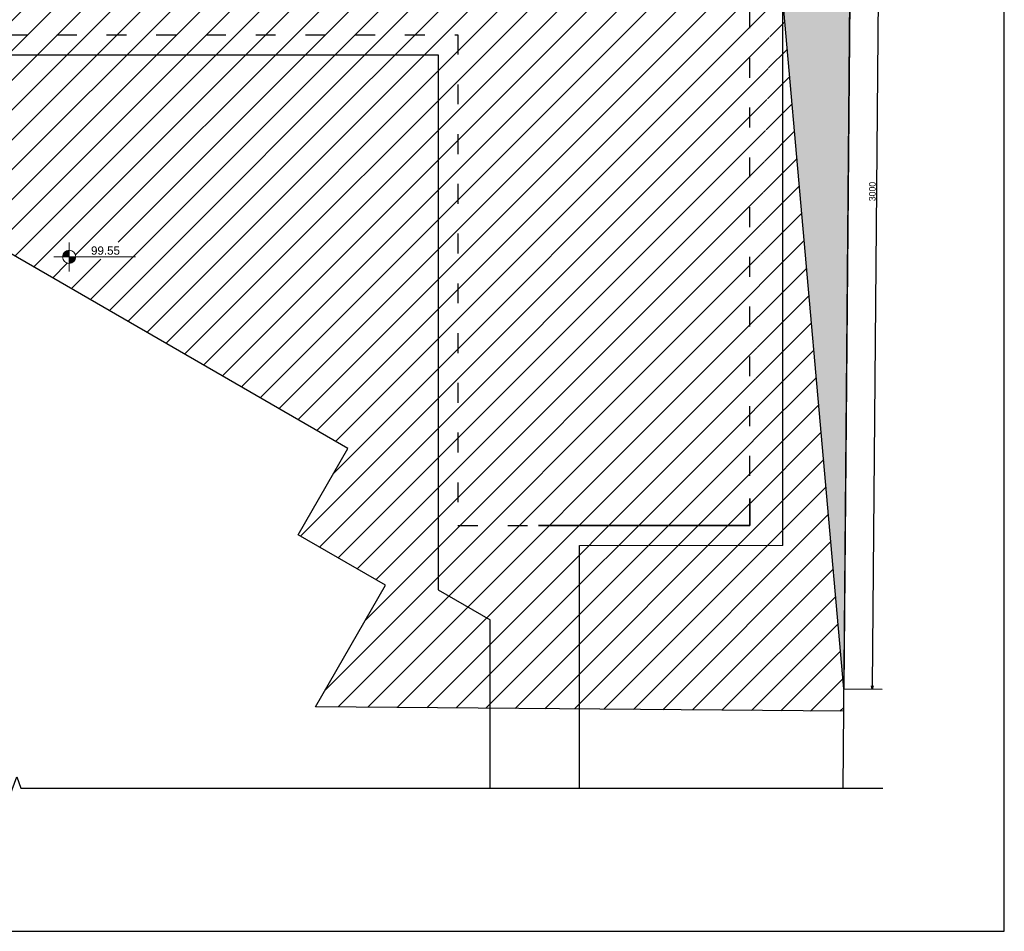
# Model space of a CAD drawing. Header units: millimetres. Extents: x -24 to 384, y -54 to 92.
# Tile 34 of 75: x 160 to 189, y 0 to 27. Entities that reach past the tile are written whole.
import ezdxf

# ---------------------------------------------------------------- set-up
doc = ezdxf.new("R2010")
doc.units = ezdxf.units.MM
doc.linetypes.add('ACAD_ISO03W100', pattern=[30, 12, -18])
doc.layers.add('A-PISOS-NIVEL', color=1, linetype='Continuous')
for name, color, linetype, lineweight in [('ARQ - COTA_NÍVEL', 2, 'Continuous', 5), ('ARQ - PAREDES_REVESTIMENTO', 3, 'Continuous', 35), ('ARQ - PISO', 9, 'Continuous', 5)]:
    doc.layers.add(name, color=color, linetype=linetype, lineweight=lineweight)
doc.styles.add('Arial_2', font='arial.ttf', dxfattribs={"height": 0.15})
doc.styles.add('GULIM', font='Gulim.ttf')
doc.dimstyles.new('GULIM-100', dxfattribs={"dimtxt": 0.2, "dimasz": 0.1, "dimexe": 0.3, "dimexo": 0, "dimgap": 0.025, "dimtad": 1, "dimdec": 1, "dimlfac": 100, "dimzin": 12, "dimdsep": 46, "dimtxsty": 'GULIM', "dimblk": 'OPEN30', "dimcen": 0, "dimclrd": 152, "dimclre": 152, "dimclrt": 152, "dimaunit": 1, "dimadec": 0, "dimazin": 0, "dimtfac": 1.875, "dimtdec": 1, "dimtmove": 2, "dimatfit": 3, "dimldrblk": 'OPEN30', "dimfxl": 0, "dimtolj": 1, "dimtzin": 12, "dimlwd": -1, "dimarcsym": 0})

# ---------------------------------------------------------------- blocks, each defined once
blk = doc.blocks.new('Elevações de ponto - Cota de Nível 1-825078-NÍVEL 1')
at = {"layer": 'ARQ - COTA_NÍVEL'}
h = blk.add_hatch(color=256, dxfattribs=at)
edge = h.paths.add_edge_path(flags=0)
edge.add_line((0, 0.00228), (0, 0.00068))
edge.add_line((0, 0.00068), (-0.0016, 0.00068))
edge.add_arc((0, 0.00068), 0.0016, 90, 180, ccw=False)
h = blk.add_hatch(color=256, dxfattribs=at)
edge = h.paths.add_edge_path(flags=0)
edge.add_arc((0, 0.00068), 0.0016, 270, 360, ccw=False)
edge.add_line((0, -0.00092), (0, 0.00068))
edge.add_line((0, 0.00068), (0.0016, 0.00068))
for p, q in [((0, 0.00411), (0, -0.00284)), ((0, -0.00218), (0, 0.00308)), ((-0.00366, 0.00068), (0.016, 0.00068)), ((-0.0016, 0.00068), (0, 0.00068)), ((0, 0.00068), (0, 0.00228)), ((0.0016, 0.00068), (0, 0.00068)), ((0, 0.00068), (0, -0.00092))]:
    blk.add_line(p, q, dxfattribs=at)
blk.add_circle((0, 0.00068), 0.0016, dxfattribs=at)
for start, end in [(90, 180), (270, 360)]:
    blk.add_arc((0, 0.00068), 0.0016, start, end, dxfattribs=at)
blk = doc.blocks.new('_Open30')
at = {"color": 0, "linetype": 'ByBlock', "lineweight": -2}
for p, q in [((-1, 0.27), (0, 0)), ((0, 0), (-1, -0.27)), ((0, 0), (-1, 0))]:
    blk.add_line(p, q, dxfattribs=at)
blk = doc.blocks.new('*D22')
at = {"color": 152, "lineweight": -2, "transparency": 16777216}
for p, q in [((184.825, 37.311), (185.979, 37.301)), ((184.563, 7.313), (185.717, 7.303))]:
    blk.add_line(p, q, dxfattribs=at)
at = {"color": 152, "transparency": 16777216}
blk.add_line((185.678, 37.204), (185.417, 7.405), dxfattribs=at)
at = {"layer": 'Defpoints', "color": 0, "transparency": 16777216}
for p in [(184.825, 37.311), (184.563, 7.313), (185.417, 7.305)]:
    blk.add_point(p, dxfattribs=at)
at = {"color": 152, "transparency": 16777216, "xscale": 0.1, "yscale": 0.1, "zscale": 0.1}
for p, rotation in [((185.679, 37.304), 89.4993539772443), ((185.417, 7.305), 269.4993539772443)]:
    blk.add_blockref('_Open30', p, dxfattribs=dict(at, rotation=rotation))
at = {"color": 152, "transparency": 16777216, "insert": (185.42, 22.306), "char_height": 0.2, "attachment_point": 5, "rotation": 89.4994, "style": 'GULIM'}
blk.add_mtext('\\A1;3000', dxfattribs=at)

msp = doc.modelspace()

# ---------------------------------------------------------------- hatches: boundary and pattern name
h = msp.add_hatch(color=11)
h.dxf.hatch_style = 1
edge = h.paths.add_edge_path()
edge.add_arc((182.5409, 36.6498), 0.2, 180, 225.20201, ccw=False)
edge.add_arc((182.5409, 36.6498), 0.2, 0, 180, ccw=False)
edge.add_arc((182.5409, 36.6498), 0.2, -45, 0, ccw=False)
edge.add_line((182.6823, 36.5084), (182.7209, 36.5084))
edge.add_line((182.7209, 36.5084), (182.7209, 36.4291))
edge.add_line((182.7209, 36.4291), (182.7209, 28.1281))
edge.add_line((182.7209, 28.1281), (184.563, 7.3126))
edge.add_line((184.563, 7.3126), (184.8251, 37.3114))
edge.add_line((184.8251, 37.3114), (134.8264, 37.6768))
edge.add_line((134.8264, 37.6768), (134.8031, 35.0169))
edge.add_line((134.8031, 35.0169), (137.7323, 34.9955))
edge.add_line((137.7323, 34.9955), (137.7323, 36.4291))
edge.add_line((137.7323, 36.4291), (182.4, 36.5079))
edge = h.paths.add_edge_path(flags=0)
edge.add_arc((135.4812, 37.1816), 0.2, 0, 360)
edge = h.paths.add_edge_path(flags=16)
edge.add_arc((135.4812, 37.1816), 0.2, -90, 0, ccw=False)
edge.add_line((135.4812, 36.9816), (135.4812, 37.1816))
edge.add_line((135.4812, 37.1816), (135.2812, 37.1816))
edge.add_arc((135.4812, 37.1816), 0.2, 90, 180, ccw=False)
edge.add_line((135.4812, 37.3816), (135.4812, 37.1816))
edge.add_line((135.4812, 37.1816), (135.6812, 37.1816))
h.paths.add_polyline_path([(136.0415, 37.1091), (137.2347, 37.1091), (137.2347, 37.6243), (136.0415, 37.6243)], flags=16)
h.paths.add_polyline_path([(183.1011, 36.5774), (184.2943, 36.5774), (184.2943, 37.0925), (183.1011, 37.0925)], flags=16)
h = msp.add_hatch()
h.set_pattern_fill('ANSI31', color=1, scale=0.2)
h.paths.add_polyline_path([(137.7323, 34.9912), (134.8031, 35.0169), (134.7337, 27.0666), (138.3209, 27.0567)])
h.paths.add_polyline_path([(182.7209, 37.1481), (137.7323, 36.4291), (138.3209, 27.0567), (146.1459, 27.0352), (172.9209, 27.0352), (172.9209, 12.2352), (181.7209, 12.2352)])
h.paths.add_polyline_path([(172.9209, 27.0352), (146.1459, 27.0352), (146.1459, 24.6295), (157.0957, 18.3076), (158.5957, 20.9057), (169.5957, 14.5548), (168.0957, 11.9568), (170.7356, 10.4326), (168.6221, 6.772), (184.557, 6.6328), (184.563, 7.3126), (182.7209, 28.1281), (182.7209, 36.4291), (181.7209, 12.2352), (172.9209, 12.2352)])
edge = h.paths.add_edge_path(flags=16)
edge.add_arc((161.1908, 20.3366), 0.2, -90, 0, ccw=False)
edge.add_arc((161.1908, 20.3366), 0.2, 180, 270, ccw=False)
edge.add_arc((161.1908, 20.3366), 0.2, 0, 180, ccw=False)
edge = h.paths.add_edge_path(flags=0)
edge.add_arc((161.1908, 20.3366), 0.2, 90, 180, ccw=False)
edge.add_line((161.1908, 20.5366), (161.1908, 20.3366))
edge.add_line((161.1908, 20.3366), (160.9908, 20.3366))
h.paths.add_polyline_path([(161.7746, 20.2642), (162.7736, 20.2642), (162.7736, 20.7794), (161.7746, 20.7794)], flags=16)

# ---------------------------------------------------------------- linework, layer by layer
at = {"color": 2, "linetype": 'Continuous'}
msp.add_line((184.5368, 4.3144), (184.8251, 37.3114), dxfattribs=at)
msp.add_lwpolyline([(130, 0), (189.4, 0), (189.4, 42), (130, 42)], close=True)
msp.add_lwpolyline([(137.7323, 34.9955), (134.8031, 35.0169), (134.8264, 37.6768), (184.8251, 37.3114), (184.563, 7.3126), (182.7209, 28.1281), (182.7209, 36.5084), (137.7323, 36.4291), (137.7323, 34.9955), (134.8031, 35.0169)])
at = {"color": 2, "linetype": 'ACAD_ISO03W100', "ltscale": 0.05}
msp.add_lwpolyline([(138.3209, 27.0352), (172.9209, 27.0352), (172.9209, 12.2352), (181.7209, 12.2352), (181.7209, 35.8352), (138.3209, 35.8352)], close=True, dxfattribs=at)
at = {"color": 2}
msp.add_lwpolyline([(184.557, 6.6328), (168.6221, 6.772), (170.7356, 10.4326), (168.0957, 11.9568), (169.5957, 14.5548), (158.5957, 20.9057), (157.0957, 18.3076), (146.1459, 24.6295), (146.1459, 27.0352), (134.7337, 27.0666)], dxfattribs=at)
at = {"color": 2, "linetype": 'Continuous'}
msp.add_lwpolyline([(133.2339, 4.3144), (159.2349, 4.3144), (159.3599, 3.971), (159.6099, 4.6578), (159.7349, 4.3144), (185.7358, 4.3144)], dxfattribs=at)
at = {"layer": 'A-PISOS-NIVEL', "color": 252}
for p, q in [((182.7209, 11.6354), (182.7209, 36.4291)), ((146.7573, 26.4316), (172.3233, 26.4316)), ((172.3233, 26.4316), (172.3233, 11.6354)), ((172.3233, 11.6354), (172.3233, 10.2992)), ((176.5883, 4.3144), (176.5883, 11.6354)), ((172.3233, 10.2992), (173.8883, 9.3957)), ((173.8883, 4.3144), (173.8883, 9.3957))]:
    msp.add_line(p, q, dxfattribs=at)
at = {"layer": 'ARQ - PAREDES_REVESTIMENTO'}
for p, q in [((181.7209, 12.2352), (181.7209, 13.045)), ((175.3526, 12.2352), (181.7209, 12.2352))]:
    msp.add_line(p, q, dxfattribs=at)
at = {"layer": 'ARQ - PISO'}
msp.add_line((176.5883, 11.6354), (182.7209, 11.6354), dxfattribs=at)

# ---------------------------------------------------------------- block references
at = {"layer": 'ARQ - COTA_NÍVEL', "xscale": 124.9999999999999, "yscale": 124.9999999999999, "zscale": 124.9999999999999}
msp.add_blockref('Elevações de ponto - Cota de Nível 1-825078-NÍVEL 1', (161.1908, 20.2519), dxfattribs=at)

# ---------------------------------------------------------------- texts
at = {"layer": 'ARQ - COTA_NÍVEL', "insert": (161.8516, 20.6507), "char_height": 0.25, "width": 0.814133, "attachment_point": 1, "line_spacing_factor": 0.941778, "style": 'Arial_2'}
msp.add_mtext('99.55', dxfattribs=at)

# ---------------------------------------------------------------- dimensions: what is measured, and where the dimension line sits
dim = msp.add_aligned_dim(p1=(184.8251, 37.3114), p2=(184.563, 7.3126), distance=0.8536, dimstyle='GULIM-100')
dim.commit()
dim.dimension.update_dxf_attribs({"geometry": '*D22', "text_midpoint": (185.4201, 22.3057)})

doc.saveas('drawing.dxf')
